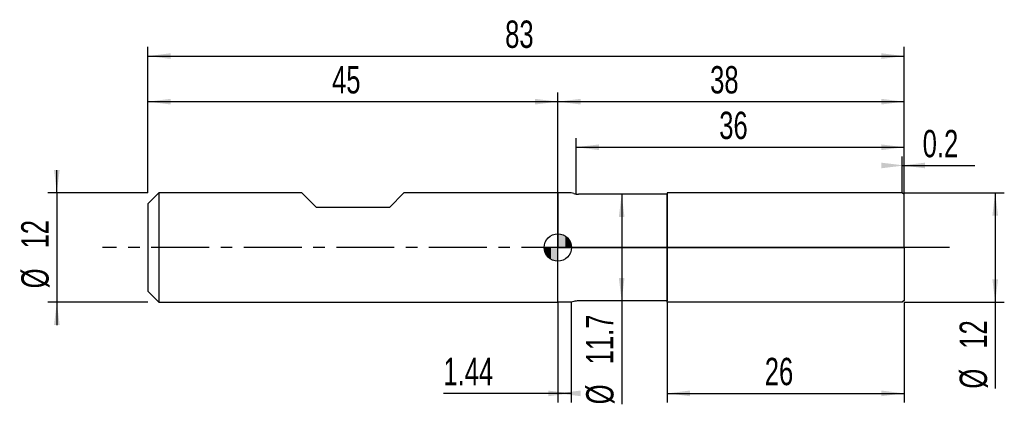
# Model space of a CAD drawing. Extents: x -14 to 94, y -17 to 25.
import ezdxf
from ezdxf.enums import TextEntityAlignment as Align

# ---------------------------------------------------------------- set-up
doc = ezdxf.new("R2010")
doc.units = 0
doc.linetypes.add('CENTER', pattern=[10.16, 6.35, -1.27, 1.27, -1.27])
doc.layers.get('0').update_dxf_attribs({"linetype": 'CONTINUOUS'})
for name, color, linetype in [('1', 4, 'CONTINUOUS'), ('2', 7, 'CONTINUOUS'), ('4', 2, 'CENTER'), ('CUT', 1, 'CONTINUOUS'), ('NOCUT', 7, 'CONTINUOUS'), ('SK1', 4, 'CONTINUOUS'), ('SK2', 7, 'CONTINUOUS'), ('SK4', 2, 'CENTER')]:
    doc.layers.add(name, color=color, linetype=linetype)
doc.dimstyles.new('SLDDIMSTYLE0', dxfattribs={"dimtxt": 3, "dimasz": 2.5, "dimexe": 0, "dimexo": 0.0625, "dimgap": 0.75, "dimtad": 1, "dimrnd": 1e-09, "dimzin": 12, "dimsah": 1, "dimcen": 0.09, "dimazin": 3, "dimtfac": 1, "dimtofl": 0, "dimtmove": 0, "dimatfit": 3})
doc.dimstyles.new('SLDDIMSTYLE1', dxfattribs={"dimtxt": 3, "dimasz": 2.5, "dimexe": 0, "dimexo": 0.0625, "dimgap": 0.75, "dimtad": 1, "dimrnd": 1e-09, "dimsah": 1, "dimcen": 0.09, "dimazin": 3, "dimtfac": 1, "dimtofl": 0, "dimtmove": 0, "dimatfit": 3})
doc.dimstyles.new('SLDDIMSTYLE2', dxfattribs={"dimtxt": 3, "dimasz": 2.5, "dimexe": 0, "dimexo": 0.0625, "dimgap": 0.75, "dimtad": 1, "dimrnd": 1e-09, "dimzin": 12, "dimsah": 1, "dimcen": 0.09, "dimazin": 3, "dimtfac": 1, "dimtmove": 0, "dimatfit": 3})

# ---------------------------------------------------------------- blocks, each defined once
blk = doc.blocks.new('_D')
at = {"layer": '2'}
for p, q in [((57, -6), (57, -17)), ((83, -6), (83, -17)), ((57, -16), (83, -16))]:
    blk.add_line(p, q, dxfattribs=at)
for points in [[(57, -16), (59.5, -16.31), (59.5, -15.69)], [(83, -16), (80.5, -15.69), (80.5, -16.31)]]:
    blk.add_solid(points, dxfattribs=at)
at = {"layer": '2', "width": 0.7}
blk.add_text('26', height=3, rotation=360, dxfattribs=at).set_placement((67.71, -16), align=Align.BOTTOM_LEFT)
blk = doc.blocks.new('_D_1')
at = {"layer": '2'}
for p, q in [((83, 6), (94, 6)), ((93, 6), (93, -6)), ((83, -6), (94, -6)), ((93, -6), (93, -15.48))]:
    blk.add_line(p, q, dxfattribs=at)
for points in [[(93, 6), (92.69, 3.5), (93.31, 3.5)], [(93, -6), (93.31, -3.5), (92.69, -3.5)]]:
    blk.add_solid(points, dxfattribs=at)
at = {"layer": '2', "width": 0.7}
for s, p in [('12', (92.99, -11.1)), ('%%c', (93, -15.48))]:
    blk.add_text(s, height=3, rotation=90, dxfattribs=at).set_placement(p, align=Align.BOTTOM_LEFT)
blk = doc.blocks.new('_D_2')
at = {"layer": '2'}
for p, q in [((45, -6), (45, -17)), ((46.44, -6), (46.44, -17)), ((45, -16), (32.43, -16)), ((46.44, -16), (45, -16))]:
    blk.add_line(p, q, dxfattribs=at)
for points in [[(46.44, -16), (43.94, -15.69), (43.94, -16.31)], [(45, -16), (47.5, -16.31), (47.5, -15.69)]]:
    blk.add_solid(points, dxfattribs=at)
at = {"layer": '2', "width": 0.7}
blk.add_text('1.44', height=3, dxfattribs=at).set_placement((32.43, -16), align=Align.BOTTOM_LEFT)
blk = doc.blocks.new('_D_3')
at = {"layer": '2'}
for p, q in [((47, 5.85), (47, 12)), ((83, 5.85), (83, 12)), ((47, 11), (83, 11))]:
    blk.add_line(p, q, dxfattribs=at)
for points in [[(47, 11), (49.5, 10.69), (49.5, 11.31)], [(83, 11), (80.5, 11.31), (80.5, 10.69)]]:
    blk.add_solid(points, dxfattribs=at)
at = {"layer": '2', "width": 0.7}
blk.add_text('36', height=3, dxfattribs=at).set_placement((62.71, 11), align=Align.BOTTOM_LEFT)
blk = doc.blocks.new('_D_4')
at = {"layer": '2'}
for p, q in [((57, 5.85), (51, 5.85)), ((52, 5.85), (52, -5.85)), ((57, -5.85), (51, -5.85)), ((52, -5.85), (52, -17.2))]:
    blk.add_line(p, q, dxfattribs=at)
for points in [[(52, 5.85), (51.69, 3.35), (52.31, 3.35)], [(52, -5.85), (52.31, -3.35), (51.69, -3.35)]]:
    blk.add_solid(points, dxfattribs=at)
at = {"layer": '2', "width": 0.7}
for s, p in [('11.7', (51.99, -12.82)), ('%%c', (52, -17.2))]:
    blk.add_text(s, height=3, rotation=90, dxfattribs=at).set_placement(p, align=Align.BOTTOM_LEFT)
blk = doc.blocks.new('_D_5')
at = {"layer": '2'}
for p, q in [((82.8, 6), (82.8, 10)), ((83, 6), (83, 10)), ((82.8, 9), (83, 9)), ((83, 9), (90.76, 9))]:
    blk.add_line(p, q, dxfattribs=at)
for points in [[(83, 9), (80.5, 9.31), (80.5, 8.69)], [(82.8, 9), (85.3, 8.69), (85.3, 9.31)]]:
    blk.add_solid(points, dxfattribs=at)
at = {"layer": '2', "width": 0.7}
blk.add_text('0.2', height=3, rotation=360, dxfattribs=at).set_placement((85.04, 9), align=Align.BOTTOM_LEFT)
blk = doc.blocks.new('_D_6')
at = {"layer": 'SK2'}
for p, q in [((0, 6), (0, 22)), ((83, 6), (83, 22)), ((0, 21), (83, 21))]:
    blk.add_line(p, q, dxfattribs=at)
for points in [[(0, 21), (2.5, 20.69), (2.5, 21.31)], [(83, 21), (80.5, 21.31), (80.5, 20.69)]]:
    blk.add_solid(points, dxfattribs=at)
at = {"layer": 'SK2', "width": 0.7}
blk.add_text('83', height=3, dxfattribs=at).set_placement((39.21, 21), align=Align.BOTTOM_LEFT)
blk = doc.blocks.new('_D_7')
at = {"layer": 'SK2'}
for p, q in [((0, 6), (0, 17)), ((45, 6), (45, 17)), ((0, 16), (45, 16))]:
    blk.add_line(p, q, dxfattribs=at)
for points in [[(0, 16), (2.5, 15.69), (2.5, 16.31)], [(45, 16), (42.5, 16.31), (42.5, 15.69)]]:
    blk.add_solid(points, dxfattribs=at)
at = {"layer": 'SK2', "width": 0.7}
blk.add_text('45', height=3, dxfattribs=at).set_placement((20.21, 16), align=Align.BOTTOM_LEFT)
blk = doc.blocks.new('_D_8')
at = {"layer": 'SK2'}
for p, q in [((45, 0), (45, 17)), ((83, 0), (83, 17)), ((45, 16), (83, 16))]:
    blk.add_line(p, q, dxfattribs=at)
for points in [[(45, 16), (47.5, 15.69), (47.5, 16.31)], [(83, 16), (80.5, 16.31), (80.5, 15.69)]]:
    blk.add_solid(points, dxfattribs=at)
at = {"layer": 'SK2', "width": 0.7}
blk.add_text('38', height=3, dxfattribs=at).set_placement((61.71, 16), align=Align.BOTTOM_LEFT)
blk = doc.blocks.new('_D_9')
at = {"layer": 'SK2'}
for p, q in [((-10, 6), (-10, 8.5)), ((0, 6), (-11, 6)), ((-10, 6), (-10, -6)), ((0, -6), (-11, -6)), ((-10, -6), (-10, -8.5))]:
    blk.add_line(p, q, dxfattribs=at)
for points in [[(-10, 6), (-9.69, 8.5), (-10.31, 8.5)], [(-10, -6), (-10.31, -8.5), (-9.69, -8.5)]]:
    blk.add_solid(points, dxfattribs=at)
at = {"layer": 'SK2', "width": 0.7}
for s, p in [('12', (-10.01, -0.1)), ('%%c', (-10, -4.48))]:
    blk.add_text(s, height=3, rotation=90, dxfattribs=at).set_placement(p, align=Align.BOTTOM_LEFT)
blk = doc.blocks.new('*U12')
at = {"color": 0, "linetype": 'CONTINUOUS'}
for points in [[(0, 0), (0, 1.5), (0.29, 0)], [(0.29, 0), (0, 1.5), (0.29, 1.47)], [(0.29, 0), (0.29, 1.47), (0.57, 0)], [(0.57, 0), (0.29, 1.47), (0.57, 1.39)], [(0.57, 0), (0.57, 1.39), (0.83, 0)], [(0.83, 0), (0.57, 1.39), (0.83, 1.25)], [(0.83, 0), (0.83, 1.25), (1.06, 0)], [(1.06, 0), (0.83, 1.25), (1.06, 1.06)], [(1.06, 0), (1.06, 1.06), (1.25, 0)], [(1.25, 0), (1.06, 1.06), (1.25, 0.83)], [(1.25, 0), (1.25, 0.83), (1.39, 0)], [(1.39, 0), (1.25, 0.83), (1.39, 0.57)], [(1.39, 0), (1.39, 0.57), (1.47, 0)], [(1.47, 0), (1.39, 0.57), (1.47, 0.29)], [(1.47, 0), (1.47, 0.29), (1.5, 0)]]:
    blk.add_solid(points, dxfattribs=at)
blk = doc.blocks.new('*U13')
at = {"color": 0, "linetype": 'CONTINUOUS'}
for points in [[(-1.48, -0.26), (-1.5, 0), (-1.48, 0)], [(-1.48, -0.26), (-1.48, 0), (-1.41, -0.51)], [(-1.41, -0.51), (-1.48, 0), (-1.41, 0)], [(-1.41, -0.51), (-1.41, 0), (-1.3, -0.75)], [(-1.3, -0.75), (-1.41, 0), (-1.3, 0)], [(-1.3, -0.75), (-1.3, 0), (-1.15, -0.96)], [(-1.15, -0.96), (-1.3, 0), (-1.15, 0)], [(-1.15, -0.96), (-1.15, 0), (-0.96, -1.15)], [(-0.96, -1.15), (-1.15, 0), (-0.96, 0)], [(-0.96, -1.15), (-0.96, 0), (-0.75, -1.3)], [(-0.75, -1.3), (-0.96, 0), (-0.75, 0)], [(-0.75, -1.3), (-0.75, 0), (-0.51, -1.41)], [(-0.51, -1.41), (-0.75, 0), (-0.51, 0)], [(-0.51, -1.41), (-0.51, 0), (-0.26, -1.48)], [(-0.26, -1.48), (-0.51, 0), (-0.26, 0)], [(-0.26, -1.48), (-0.26, 0), (0, -1.5)], [(0, -1.5), (-0.26, 0), (0, 0)]]:
    blk.add_solid(points, dxfattribs=at)
blk = doc.blocks.new('SW_DOWELSYMBOL_0')
at = {"layer": 'SK1', "color": 0}
blk.add_circle((0, 0), 1.5, dxfattribs=at)
at = {"color": 0, "linetype": 'CONTINUOUS'}
for name in ['*U12', '*U13']:
    blk.add_blockref(name, (0, 0), dxfattribs=at)

msp = doc.modelspace()

# ---------------------------------------------------------------- linework, layer by layer
at = {"layer": '1'}
for p, q in [((46.44, 6), (45, 6)), ((45, 6), (45, 0)), ((46.746, 5.918), (46.44, 6)), ((57, 5.85), (47.263, 5.85)), ((82.8, 6), (57, 6)), ((57, 6), (57, 0)), ((57, 0), (57, 5.85)), ((83, 5.8), (82.8, 6)), ((83, 0), (83, 5.8)), ((45, -6), (45, 0)), ((57, -6), (57, 0)), ((57, 0), (57, -5.85)), ((83, 0), (83, -5.8)), ((46.44, -6), (45, -6)), ((46.746, -5.918), (46.44, -6)), ((57, -5.85), (47.263, -5.85)), ((82.8, -6), (57, -6)), ((83, -5.8), (82.8, -6))]:
    msp.add_line(p, q, dxfattribs=at)
for centre, start, end in [((47.263, 7.85), 255, 270), ((47.263, -7.85), 90, 105)]:
    msp.add_arc(centre, 2, start, end, dxfattribs=at)
at = {"layer": '4'}
msp.add_line((83, 0), (45, 0), dxfattribs=at)
at = {"layer": 'CUT'}
for p, q in [((82.8, 6), (57, 6)), ((57, 6), (57, 0)), ((83, 5.8), (82.8, 6)), ((83, 0), (83, 5.8)), ((57, 0), (83, 0))]:
    msp.add_line(p, q, dxfattribs=at)
at = {"layer": 'NOCUT'}
for p, q in [((46.44, 6), (45, 6)), ((45, 6), (45, 0)), ((46.746, 5.918), (46.44, 6)), ((57, 5.85), (47.263, 5.85)), ((57, 0), (57, 5.85)), ((45, 0), (57, 0))]:
    msp.add_line(p, q, dxfattribs=at)
msp.add_arc((47.263, 7.85), 2, 255, 270, dxfattribs=at)
at = {"layer": 'SK1'}
for p, q in [((1.2, 6), (0, 4.8)), ((16.9, 6), (1.2, 6)), ((1.2, 6), (1.2, -6)), ((18.5, 4.4), (16.9, 6)), ((28.1, 6), (26.5, 4.4)), ((45, 6), (28.1, 6)), ((0, 4.8), (0, 0)), ((26.5, 4.4), (18.5, 4.4)), ((0, 0), (0, -4.8)), ((0, -4.8), (1.2, -6)), ((1.2, -6), (45, -6))]:
    msp.add_line(p, q, dxfattribs=at)
msp.add_circle((45, 0), 1.5, dxfattribs=at)
at = {"layer": 'SK4'}
msp.add_line((88, 0), (-5, 0), dxfattribs=at)

# ---------------------------------------------------------------- block references
at = {"layer": 'SK1'}
msp.add_blockref('SW_DOWELSYMBOL_0', (45, 0), dxfattribs=at)

# ---------------------------------------------------------------- texts
at = {"layer": 'SK2', "width": 0.7}
msp.add_text('AP1', height=0.05, dxfattribs=at).set_placement((45, -0.018), align=Align.BOTTOM_LEFT)

# ---------------------------------------------------------------- dimensions: what is measured, and where the dimension line sits
at = {"layer": '2'}
for base, p1, p2, dimstyle, picture, middle in [((83, 11), (47, 5.85), (83, 5.85), 'SLDDIMSTYLE0', '_D_3', (65, 11)), ((83, 9), (82.8, 6), (83, 6), 'SLDDIMSTYLE1', '_D_5', (87.9, 9)), ((45, -16), (46.44, -6), (45, -6), 'SLDDIMSTYLE0', '_D_2', (36.44, -16)), ((83, -16), (57, -6), (83, -6), 'SLDDIMSTYLE0', '_D', (70, -16))]:
    dim = msp.add_linear_dim(base=base, p1=p1, p2=p2, dimstyle=dimstyle, dxfattribs=at)
    dim.commit()
    dim.dimension.update_dxf_attribs({"geometry": picture, "text_midpoint": middle, "dimtype": 160})
for base, p1, p2, picture, middle in [((52, -5.85), (57, 5.85), (57, -5.85), '_D_4', (52, -11)), ((93, -6), (83, 6), (83, -6), '_D_1', (93, -11))]:
    dim = msp.add_linear_dim(base=base, p1=p1, p2=p2, angle=90, text='%%c<>', dimstyle='SLDDIMSTYLE0', dxfattribs=at)
    dim.commit()
    dim.dimension.update_dxf_attribs({"geometry": picture, "text_midpoint": middle, "dimtype": 160})
at = {"layer": 'SK2'}
for base, p1, p2, picture, middle in [((83, 21), (0, 6), (83, 6), '_D_6', (41.5, 21)), ((45, 16), (0, 6), (45, 6), '_D_7', (22.5, 16)), ((83, 16), (45, 0), (83, 0), '_D_8', (64, 16))]:
    dim = msp.add_linear_dim(base=base, p1=p1, p2=p2, dimstyle='SLDDIMSTYLE0', dxfattribs=at)
    dim.commit()
    dim.dimension.update_dxf_attribs({"geometry": picture, "text_midpoint": middle, "dimtype": 160})
dim = msp.add_linear_dim(base=(-10, -6), p1=(0, 6), p2=(0, -6), angle=90, text='%%c<>', dimstyle='SLDDIMSTYLE2', dxfattribs=at)
dim.commit()
dim.dimension.update_dxf_attribs({"geometry": '_D_9', "text_midpoint": (-10, 0), "dimtype": 160})

doc.saveas('drawing.dxf')
